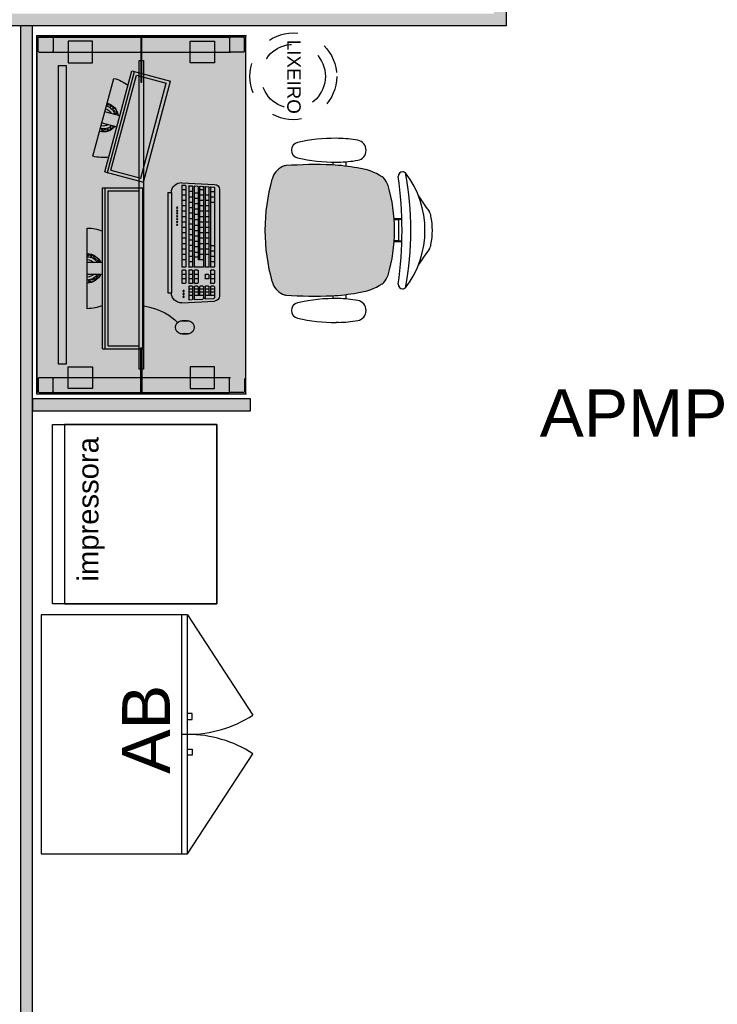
# Model space of a CAD drawing. Header units: inches. Extents: x 340 to 434, y 14 to 254.
# Tile 149 of 182: x 408.88 to 411.21, y 151.53 to 154.82. Entities that reach past the tile are written whole.
import ezdxf

# ---------------------------------------------------------------- set-up
doc = ezdxf.new("R2010")
doc.units = ezdxf.units.IN
doc.header["$MEASUREMENT"] = 0
doc.linetypes.add('DASHED2', pattern=[0.375, 0.25, -0.125])
doc.linetypes.add('HIDDEN', pattern=[9.525, 6.35, -3.175])
for name, color, linetype in [('TJ-DIVISORIA', 96, 'Continuous'), ('TJ-DIVISORIA BAIXA', 202, 'Continuous'), ('TJ-EQUIPAMENTOSELETRÔNICOS', 1, 'Continuous'), ('TJ-MOBILIÁRIO', 2, 'Continuous'), ('TJ-MOBILIÁRIOEXISTENTE', 2, 'Continuous'), ('TJ-TEXTO03 1PARA100', 3, 'Continuous')]:
    doc.layers.add(name, color=color, linetype=linetype)
doc.styles.add('ARIAL', font='arial.ttf')
doc.styles.get("Standard").update_dxf_attribs({"font": 'arial.ttf'})
doc.styles.add('TipoDeLinha_A', font='arial.ttf')

# ---------------------------------------------------------------- blocks, each defined once
blk = doc.blocks.new('mesa reta 1.20')
at = {"layer": 'TJ-MOBILIÁRIO'}
h = blk.add_hatch(color=63, dxfattribs=at)
h.set_gradient(color1=(176, 215, 136), color2=(156, 215, 136), tint=0.86, name='INVHEMISPHERICAL')
h.paths.add_polyline_path([(0, 0), (1.2, 0), (1.2, -0.7), (0, -0.7)])
for p, q in [((0, 0), (0, -0.7)), ((1.2, 0), (1.2, -0.7)), ((1.2, -0.7), (0, -0.7))]:
    blk.add_line(p, q, dxfattribs=at)
at = {"layer": 'TJ-MOBILIÁRIO', "color": 51}
blk.add_line((1.2, 0), (0, 0), dxfattribs=at)
at = {"layer": 'TJ-MOBILIÁRIO', "color": 8}
for p, q in [((0.005, -0.008), (0.005, -0.052)), ((0.052, -0.005), (0.008, -0.005)), ((0.055, -0.008), (0.055, -0.052)), ((1.145, -0.008), (1.145, -0.052)), ((1.148, -0.005), (1.192, -0.005)), ((1.195, -0.008), (1.195, -0.052)), ((0.005, -0.052), (0.005, -0.645)), ((0.008, -0.055), (0.052, -0.055)), ((0.055, -0.052), (0.055, -0.648)), ((1.145, -0.052), (1.145, -0.648)), ((1.192, -0.055), (1.148, -0.055)), ((1.195, -0.052), (1.195, -0.645)), ((0.005, -0.692), (0.005, -0.648)), ((0.008, -0.645), (0.052, -0.645)), ((0.055, -0.692), (0.055, -0.648)), ((1.192, -0.645), (1.148, -0.645)), ((1.195, -0.692), (1.195, -0.648)), ((0.052, -0.695), (0.008, -0.695)), ((1.148, -0.695), (1.192, -0.695))]:
    blk.add_line(p, q, dxfattribs=at)
at = {"layer": 'TJ-MOBILIÁRIO'}
blk.add_lwpolyline([(0, 0), (1.2, 0), (1.2, -0.7), (0, -0.7)], close=True, dxfattribs=at)
at = {"layer": 'TJ-MOBILIÁRIO', "color": 51}
blk.add_lwpolyline([(0.1, -0.098), (1.1, -0.098), (1.1, -0.073), (0.1, -0.073)], close=True, dxfattribs=at)
at = {"layer": 'TJ-MOBILIÁRIO', "color": 8}
for points in [[(0.018, -0.105), (0.0905, -0.105), (0.0905, -0.186), (0.018, -0.186)], [(1.182, -0.105), (1.1095, -0.105), (1.1095, -0.186), (1.182, -0.186)], [(0.005, -0.3519), (0.005, -0.3481), (0.155, -0.3481), (0.155, -0.3519)], [(0.083, -0.3575), (1.117, -0.3575), (1.117, -0.3425), (0.083, -0.3425)], [(1.195, -0.3519), (1.195, -0.3481), (1.045, -0.3481), (1.045, -0.3519)], [(0.018, -0.595), (0.0905, -0.595), (0.0905, -0.514), (0.018, -0.514)], [(1.182, -0.595), (1.1095, -0.595), (1.1095, -0.514), (1.182, -0.514)]]:
    blk.add_lwpolyline(points, close=True, dxfattribs=at)
for centre, start, end in [((0.008, -0.008), 90, 180), ((0.052, -0.008), 0, 90), ((1.148, -0.008), 90, 180), ((1.192, -0.008), 0, 90), ((0.008, -0.052), 180, 270), ((0.052, -0.052), 270, 0), ((1.148, -0.052), 180, 270), ((1.192, -0.052), 270, 0), ((0.008, -0.648), 90, 180), ((0.052, -0.648), 0, 90), ((1.192, -0.648), 0, 90), ((0.008, -0.692), 180, 270), ((0.052, -0.692), 270, 0), ((1.192, -0.692), 270, 0)]:
    blk.add_arc(centre, 0.003, start, end, dxfattribs=at)
at = {"layer": 'TJ-MOBILIÁRIO'}
for p in [(0, 0), (1.2, 0), (1.2, 0), (0, -0.7), (1.2, -0.7)]:
    blk.add_point(p, dxfattribs=at)
blk = doc.blocks.new('COMPUTADOR 2 MONITORES')
at = {"layer": 'TJ-MOBILIÁRIO', "linetype": 'Continuous'}
for p, q in [((0.135, 0), (-0.135, 0)), ((-0.3757, -0.0195), (-0.6365, -0.0894)), ((-0.3236, -0.0591), (-0.6617, -0.1497)), ((-0.3236, -0.0591), (-0.2889, -0.1888)), ((0.27, -0.0517), (-0.27, -0.0517)), ((-0.27, -0.0517), (-0.27, -0.1859)), ((0.27, -0.0517), (0.27, -0.1859)), ((-0.6617, -0.1497), (-0.627, -0.2794)), ((-0.2889, -0.1888), (-0.627, -0.2794)), ((0.27, -0.1859), (-0.27, -0.1859)), ((-0.2542, -0.27), (0.0823, -0.27)), ((-0.2542, -0.27), (-0.2542, -0.2819)), ((-0.2542, -0.2819), (0.0823, -0.2819)), ((0.0823, -0.27), (0.0823, -0.2819)), ((-0.2871, -0.3166), (-0.2812, -0.4265)), ((0.1152, -0.3166), (0.1093, -0.4265)), ((0.1753, -0.3361), (0.1753, -0.3178)), ((0.2196, -0.3178), (0.2196, -0.3361)), ((-0.2647, -0.443), (0.0928, -0.443))]:
    blk.add_line(p, q, dxfattribs=at)
at = {"layer": 'TJ-MOBILIÁRIO', "color": 1, "linetype": 'Continuous'}
for p, q in [((-0.0484, -0.0042), (-0.0476, -0.0012)), ((-0.0484, -0.0042), (-0.0461, -0.0064)), ((-0.0476, -0.0012), (-0.0445, -0.0004)), ((-0.0461, -0.0064), (-0.0431, -0.0056)), ((-0.0456, -0.0147), (-0.0447, -0.0116)), ((-0.0456, -0.0147), (-0.0433, -0.0169)), ((-0.0447, -0.0116), (-0.0417, -0.0108)), ((-0.0445, -0.0004), (-0.0423, -0.0026)), ((-0.0433, -0.0169), (-0.0403, -0.0161)), ((-0.0431, -0.0056), (-0.0423, -0.0026)), ((-0.0426, -0.0246), (-0.0419, -0.0221)), ((-0.0419, -0.0221), (-0.0389, -0.0213)), ((-0.0417, -0.0108), (-0.0395, -0.013)), ((-0.0415, -0.0263), (-0.0405, -0.0273)), ((-0.0405, -0.0273), (-0.0375, -0.0265)), ((-0.0403, -0.0161), (-0.0395, -0.013)), ((-0.0389, -0.0213), (-0.0367, -0.0235)), ((-0.0375, -0.0265), (-0.0367, -0.0235)), ((-0.0373, -0.0321), (-0.0361, -0.0318)), ((-0.0361, -0.0318), (-0.0339, -0.034)), ((-0.0351, -0.0175), (-0.0351, -0.0174)), ((-0.0351, -0.0175), (-0.0351, -0.0175)), ((-0.0323, -0.0279), (-0.0315, -0.0249)), ((-0.0323, -0.0279), (-0.0301, -0.0301)), ((-0.0315, -0.0249), (-0.0305, -0.0246)), ((-0.0301, -0.0301), (-0.0271, -0.0293)), ((-0.0271, -0.0293), (-0.0269, -0.0285)), ((-0.0192, -0.0517), (-0.0192, 0)), ((0.0192, 0), (0.0192, -0.0517)), ((0.0205, -0.0334), (0.0224, -0.0329)), ((0.0224, -0.0329), (0.0227, -0.032)), ((0.0276, -0.0343), (0.0284, -0.0313)), ((0.0284, -0.0313), (0.0315, -0.0305)), ((0.03, -0.0252), (0.0301, -0.0252)), ((0.0301, -0.0252), (0.0301, -0.0251)), ((0.0315, -0.0305), (0.0337, -0.0327)), ((0.0329, -0.0357), (0.0337, -0.0327)), ((0.0346, -0.0183), (0.0347, -0.0184)), ((0.0347, -0.0184), (0.0377, -0.0176)), ((0.0353, -0.0266), (0.0361, -0.0236)), ((0.0353, -0.0266), (0.0375, -0.0288)), ((0.0361, -0.0236), (0.0391, -0.0228)), ((0.037, -0.013), (0.0385, -0.0145)), ((0.0375, -0.0288), (0.0404, -0.0281)), ((0.0377, -0.0176), (0.0385, -0.0145)), ((0.0391, -0.0228), (0.0413, -0.025)), ((0.0401, -0.0085), (0.041, -0.0055)), ((0.0401, -0.0085), (0.0424, -0.0107)), ((0.0406, -0.0278), (0.0413, -0.025)), ((0.041, -0.0055), (0.044, -0.0047)), ((0.0424, -0.0107), (0.0454, -0.0099)), ((0.0429, -0.019), (0.0438, -0.016)), ((0.0429, -0.019), (0.0446, -0.0207)), ((0.0438, -0.016), (0.0468, -0.0151)), ((0.044, -0.0047), (0.0462, -0.0069)), ((0.0454, -0.0099), (0.0462, -0.0069)), ((0.0468, -0.0151), (0.0468, -0.0152)), ((0.0478, -0.0009), (0.0491, -0.0022)), ((-0.5112, -0.1094), (-0.5246, -0.0594)), ((-0.4875, -0.0495), (-0.4742, -0.0995)), ((-0.4679, -0.0632), (-0.4678, -0.0632)), ((-0.4678, -0.0632), (-0.4651, -0.0617)), ((-0.467, -0.0574), (-0.4651, -0.0585)), ((-0.4651, -0.0492), (-0.4624, -0.0476)), ((-0.4651, -0.0523), (-0.4651, -0.0492)), ((-0.4651, -0.0523), (-0.4624, -0.0538)), ((-0.4651, -0.0617), (-0.4651, -0.0585)), ((-0.4624, -0.0476), (-0.4597, -0.0492)), ((-0.4624, -0.0538), (-0.4597, -0.0523)), ((-0.4597, -0.0429), (-0.458, -0.0439)), ((-0.4597, -0.0523), (-0.4597, -0.0492)), ((-0.4597, -0.0585), (-0.457, -0.057)), ((-0.4597, -0.0617), (-0.4597, -0.0585)), ((-0.4597, -0.0617), (-0.4576, -0.0629)), ((-0.457, -0.057), (-0.457, -0.057)), ((0.27, -0.0604), (-0.27, -0.0604)), ((-0.0343, -0.0353), (-0.0339, -0.034)), ((-0.0295, -0.0384), (-0.0287, -0.0354)), ((-0.0295, -0.0384), (-0.0273, -0.0406)), ((-0.0287, -0.0354), (-0.0257, -0.0346)), ((-0.0273, -0.0406), (-0.0243, -0.0398)), ((-0.0257, -0.0346), (-0.0235, -0.0368)), ((-0.0243, -0.0398), (-0.0235, -0.0368)), ((0.02, -0.0419), (0.0208, -0.0389)), ((0.02, -0.0419), (0.022, -0.044)), ((0.0208, -0.0389), (0.0238, -0.0381)), ((0.0238, -0.0381), (0.026, -0.0403)), ((0.0256, -0.042), (0.026, -0.0403)), ((0.0276, -0.0343), (0.0298, -0.0365)), ((0.0298, -0.0365), (0.0329, -0.0357)), ((-0.3214, -0.0675), (-0.6595, -0.158)), ((-0.3286, -0.0793), (-0.6474, -0.1647)), ((-0.5517, -0.0679), (-0.549, -0.0663)), ((-0.5517, -0.071), (-0.5517, -0.0679)), ((-0.5517, -0.071), (-0.549, -0.0726)), ((-0.549, -0.0663), (-0.5463, -0.0679)), ((-0.549, -0.0726), (-0.5463, -0.071)), ((-0.5463, -0.071), (-0.5463, -0.0679)), ((-0.5463, -0.0773), (-0.5436, -0.0757)), ((-0.5463, -0.0804), (-0.5463, -0.0773)), ((-0.5463, -0.0804), (-0.5436, -0.082)), ((-0.5436, -0.0757), (-0.5409, -0.0773)), ((-0.5436, -0.082), (-0.5409, -0.0804)), ((-0.5409, -0.0804), (-0.5409, -0.0773)), ((-0.5409, -0.0867), (-0.5382, -0.0851)), ((-0.5409, -0.0892), (-0.5409, -0.0867)), ((-0.5394, -0.0906), (-0.5382, -0.0913)), ((-0.5382, -0.0851), (-0.5355, -0.0867)), ((-0.5382, -0.0913), (-0.5355, -0.0898)), ((-0.5355, -0.0804), (-0.5354, -0.0804)), ((-0.5355, -0.0804), (-0.5355, -0.0804)), ((-0.5355, -0.0898), (-0.5355, -0.0867)), ((-0.5338, -0.0951), (-0.5328, -0.0945)), ((-0.5328, -0.0945), (-0.53, -0.096)), ((-0.53, -0.0867), (-0.5291, -0.0861)), ((-0.53, -0.0898), (-0.53, -0.0867)), ((-0.53, -0.0898), (-0.5273, -0.0913)), ((-0.53, -0.0974), (-0.53, -0.096)), ((-0.5273, -0.0913), (-0.5246, -0.0898)), ((-0.5246, -0.0898), (-0.5246, -0.089)), ((-0.5246, -0.096), (-0.5219, -0.0945)), ((-0.5246, -0.0992), (-0.5246, -0.096)), ((-0.5219, -0.0945), (-0.5192, -0.096)), ((-0.5192, -0.0992), (-0.5192, -0.096)), ((-0.4776, -0.0814), (-0.4759, -0.0804)), ((-0.4759, -0.0804), (-0.4759, -0.0795)), ((-0.4759, -0.0867), (-0.4732, -0.0851)), ((-0.4759, -0.0898), (-0.4759, -0.0867)), ((-0.4759, -0.0898), (-0.4734, -0.0912)), ((-0.4732, -0.0851), (-0.4705, -0.0867)), ((-0.4706, -0.0711), (-0.4705, -0.071)), ((-0.4705, -0.071), (-0.4705, -0.0709)), ((-0.4705, -0.0773), (-0.4678, -0.0757)), ((-0.4705, -0.0804), (-0.4705, -0.0773)), ((-0.4705, -0.0804), (-0.4678, -0.082)), ((-0.4705, -0.0884), (-0.4705, -0.0867)), ((-0.4678, -0.0757), (-0.4651, -0.0773)), ((-0.4678, -0.082), (-0.4651, -0.0804)), ((-0.4651, -0.0679), (-0.4624, -0.0663)), ((-0.4651, -0.071), (-0.4651, -0.0679)), ((-0.4651, -0.071), (-0.4624, -0.0726)), ((-0.4651, -0.0804), (-0.4651, -0.0773)), ((-0.4624, -0.0663), (-0.4597, -0.0679)), ((-0.4624, -0.0726), (-0.4598, -0.0711)), ((-0.4597, -0.0708), (-0.4597, -0.0679)), ((-0.3286, -0.0793), (-0.3017, -0.1796)), ((0.26, -0.0699), (-0.26, -0.0699)), ((-0.26, -0.0699), (-0.26, -0.1738)), ((0.26, -0.0699), (0.26, -0.1738)), ((-0.5246, -0.0992), (-0.5219, -0.1007)), ((-0.5219, -0.1007), (-0.5192, -0.0992)), ((-0.6474, -0.1647), (-0.6205, -0.265)), ((-0.3017, -0.1796), (-0.6205, -0.265)), ((0.26, -0.1738), (-0.26, -0.1738)), ((-0.2789, -0.319), (-0.2784, -0.3284)), ((-0.2771, -0.317), (-0.0057, -0.317)), ((-0.2635, -0.3302), (-0.2635, -0.317)), ((-0.2452, -0.3302), (-0.2452, -0.317)), ((-0.2272, -0.3302), (-0.2272, -0.317)), ((-0.2091, -0.3302), (-0.2091, -0.317)), ((-0.1911, -0.3302), (-0.1911, -0.317)), ((-0.173, -0.3302), (-0.173, -0.317)), ((-0.1549, -0.3302), (-0.1549, -0.317)), ((-0.1369, -0.3302), (-0.1369, -0.317)), ((-0.1188, -0.3302), (-0.1188, -0.317)), ((-0.1008, -0.3302), (-0.1008, -0.317)), ((-0.0827, -0.3302), (-0.0827, -0.317)), ((-0.0646, -0.3302), (-0.0646, -0.317)), ((-0.0466, -0.3302), (-0.0466, -0.317)), ((-0.0285, -0.3302), (-0.0285, -0.317)), ((-0.0038, -0.3283), (-0.0038, -0.3189)), ((0.0058, -0.3283), (0.0058, -0.3189)), ((0.0076, -0.317), (0.0484, -0.317)), ((0.0206, -0.3302), (0.0206, -0.317)), ((0.0355, -0.3302), (0.0355, -0.317)), ((0.0503, -0.3283), (0.0503, -0.3189)), ((-0.277, -0.3418), (-0.2765, -0.3512)), ((-0.2766, -0.3302), (-0.0057, -0.3302)), ((-0.276, -0.36), (-0.2755, -0.3695)), ((-0.2751, -0.3398), (-0.0057, -0.3398)), ((-0.2746, -0.353), (-0.0057, -0.353)), ((-0.2741, -0.358), (-0.0057, -0.358)), ((-0.257, -0.353), (-0.257, -0.3398)), ((-0.2524, -0.3712), (-0.2524, -0.358)), ((-0.2387, -0.353), (-0.2387, -0.3398)), ((-0.2343, -0.3712), (-0.2343, -0.358)), ((-0.2206, -0.353), (-0.2206, -0.3398)), ((-0.2163, -0.3712), (-0.2163, -0.358)), ((-0.2026, -0.353), (-0.2026, -0.3398)), ((-0.1982, -0.3712), (-0.1982, -0.358)), ((-0.1845, -0.353), (-0.1845, -0.3398)), ((-0.1801, -0.3712), (-0.1801, -0.358)), ((-0.1665, -0.353), (-0.1665, -0.3398)), ((-0.1621, -0.3712), (-0.1621, -0.358)), ((-0.1484, -0.353), (-0.1484, -0.3398)), ((-0.144, -0.3712), (-0.144, -0.358)), ((-0.1303, -0.353), (-0.1303, -0.3398)), ((-0.126, -0.3712), (-0.126, -0.358)), ((-0.1123, -0.353), (-0.1123, -0.3398)), ((-0.1079, -0.3712), (-0.1079, -0.358)), ((-0.0942, -0.353), (-0.0942, -0.3398)), ((-0.0898, -0.3712), (-0.0898, -0.358)), ((-0.0762, -0.353), (-0.0762, -0.3398)), ((-0.0718, -0.3712), (-0.0718, -0.358)), ((-0.0581, -0.353), (-0.0581, -0.3398)), ((-0.0537, -0.3712), (-0.0537, -0.358)), ((-0.04, -0.353), (-0.04, -0.3398)), ((-0.038, -0.3712), (-0.038, -0.358)), ((-0.022, -0.353), (-0.022, -0.3398)), ((-0.0038, -0.3511), (-0.0038, -0.3416)), ((-0.0038, -0.3876), (-0.0038, -0.3599)), ((0.0058, -0.3511), (0.0058, -0.3416)), ((0.0058, -0.3694), (0.0058, -0.3599)), ((0.0076, -0.3302), (0.0484, -0.3302)), ((0.0076, -0.3398), (0.0484, -0.3398)), ((0.0076, -0.353), (0.0484, -0.353)), ((0.0076, -0.358), (0.0484, -0.358)), ((0.0206, -0.353), (0.0206, -0.3398)), ((0.0206, -0.3712), (0.0206, -0.358)), ((0.0355, -0.353), (0.0355, -0.3398)), ((0.0355, -0.3712), (0.0355, -0.358)), ((0.0503, -0.3511), (0.0503, -0.3416)), ((0.0503, -0.3694), (0.0503, -0.3599)), ((0.0599, -0.3511), (0.0599, -0.3416)), ((0.0599, -0.3694), (0.0599, -0.3599)), ((0.0617, -0.3398), (0.1032, -0.3398)), ((0.0617, -0.353), (0.1027, -0.353)), ((0.0617, -0.358), (0.1022, -0.358)), ((0.07, -0.353), (0.07, -0.3398)), ((0.07, -0.3712), (0.07, -0.358)), ((0.0802, -0.353), (0.0802, -0.3398)), ((0.0802, -0.3712), (0.0802, -0.358)), ((0.0904, -0.353), (0.0904, -0.3398)), ((0.0904, -0.3895), (0.0904, -0.358)), ((0.1041, -0.36), (0.1026, -0.3877)), ((0.1051, -0.3418), (0.1046, -0.3512)), ((-0.275, -0.3783), (-0.2745, -0.3877)), ((-0.2736, -0.3712), (-0.0285, -0.3712)), ((-0.2731, -0.3763), (-0.0285, -0.3763)), ((-0.2726, -0.3895), (-0.0057, -0.3895)), ((-0.2721, -0.3946), (-0.0057, -0.3946)), ((-0.2635, -0.3895), (-0.2635, -0.3763)), ((-0.2452, -0.3895), (-0.2452, -0.3763)), ((-0.2452, -0.4078), (-0.2452, -0.3946)), ((-0.2272, -0.3895), (-0.2272, -0.3763)), ((-0.2272, -0.4078), (-0.2272, -0.3946)), ((-0.2091, -0.3895), (-0.2091, -0.3763)), ((-0.2091, -0.4078), (-0.2091, -0.3946)), ((-0.1911, -0.3895), (-0.1911, -0.3763)), ((-0.1911, -0.4078), (-0.1911, -0.3946)), ((-0.173, -0.3895), (-0.173, -0.3763)), ((-0.173, -0.4078), (-0.173, -0.3946)), ((-0.1549, -0.3895), (-0.1549, -0.3763)), ((-0.1549, -0.4078), (-0.1549, -0.3946)), ((-0.1369, -0.3895), (-0.1369, -0.3763)), ((-0.1369, -0.4078), (-0.1369, -0.3946)), ((-0.1188, -0.3895), (-0.1188, -0.3763)), ((-0.1188, -0.4078), (-0.1188, -0.3946)), ((-0.1008, -0.3895), (-0.1008, -0.3763)), ((-0.1008, -0.4078), (-0.1008, -0.3946)), ((-0.0827, -0.3895), (-0.0827, -0.3763)), ((-0.0827, -0.4078), (-0.0827, -0.3946)), ((-0.0646, -0.3895), (-0.0646, -0.3763)), ((-0.0646, -0.4078), (-0.0646, -0.3946)), ((-0.0466, -0.3895), (-0.0466, -0.3763)), ((-0.0466, -0.4078), (-0.0466, -0.3946)), ((-0.0285, -0.3895), (-0.0285, -0.3712)), ((0.0076, -0.3712), (0.0484, -0.3712)), ((0.0225, -0.3946), (0.0336, -0.3946)), ((0.0599, -0.3876), (0.0599, -0.3782)), ((0.0617, -0.3712), (0.0904, -0.3712)), ((0.0617, -0.3763), (0.0904, -0.3763)), ((0.0617, -0.3895), (0.1007, -0.3895)), ((0.0617, -0.3946), (0.1002, -0.3946)), ((0.07, -0.3895), (0.07, -0.3763)), ((0.07, -0.4078), (0.07, -0.3946)), ((0.0802, -0.3895), (0.0802, -0.3763)), ((0.0802, -0.4078), (0.0802, -0.3946)), ((0.0904, -0.426), (0.0904, -0.3946)), ((-0.274, -0.3965), (-0.2735, -0.406)), ((-0.273, -0.4148), (-0.2725, -0.4243)), ((-0.2716, -0.4078), (-0.0057, -0.4078)), ((-0.2712, -0.4128), (-0.0057, -0.4128)), ((-0.2706, -0.426), (-0.0057, -0.426)), ((-0.2566, -0.426), (-0.2566, -0.4128)), ((-0.2383, -0.426), (-0.2383, -0.4128)), ((-0.2202, -0.426), (-0.2202, -0.4128)), ((-0.0757, -0.426), (-0.0757, -0.4128)), ((-0.0577, -0.426), (-0.0577, -0.4128)), ((-0.0396, -0.426), (-0.0396, -0.4128)), ((-0.0215, -0.426), (-0.0215, -0.4128)), ((-0.0038, -0.4059), (-0.0038, -0.3964)), ((-0.0038, -0.4241), (-0.0038, -0.4147)), ((0.0058, -0.4241), (0.0058, -0.4147)), ((0.0076, -0.4128), (0.0484, -0.4128)), ((0.0076, -0.426), (0.0484, -0.426)), ((0.0206, -0.4059), (0.0206, -0.3964)), ((0.0206, -0.426), (0.0206, -0.4128)), ((0.0225, -0.4078), (0.0336, -0.4078)), ((0.0355, -0.4059), (0.0355, -0.3964)), ((0.0355, -0.426), (0.0355, -0.4128)), ((0.0503, -0.4241), (0.0503, -0.4147)), ((0.0599, -0.4059), (0.0599, -0.3964)), ((0.0599, -0.4241), (0.0599, -0.4147)), ((0.0617, -0.4078), (0.0904, -0.4078)), ((0.0617, -0.4128), (0.0904, -0.4128)), ((0.0617, -0.426), (0.0987, -0.426)), ((0.07, -0.426), (0.07, -0.4128)), ((0.0802, -0.426), (0.0802, -0.4128)), ((0.1021, -0.3965), (0.1006, -0.4243))]:
    blk.add_line(p, q, dxfattribs=at)
for centre in [(-0.2032, -0.3012), (-0.1937, -0.3012), (-0.1841, -0.3012), (-0.1745, -0.3012), (-0.1649, -0.3012), (-0.1553, -0.3012), (-0.1458, -0.3012), (0.0762, -0.3227), (0.0858, -0.3227), (0.0953, -0.3227)]:
    blk.add_circle(centre, 0.0022, dxfattribs=at)
at = {"layer": 'TJ-MOBILIÁRIO', "linetype": 'Continuous'}
for centre, radius, start, end in [((0, 0), 0.135, 180, 202.5402), ((0, 0), 0.135, 337.4598, 0), ((-0.5061, -0.0545), 0.135, 352.4598, 15), ((-0.5061, -0.0545), 0.135, 195, 217.5402), ((-0.2542, -0.3149), 0.033, 90, 183.0941), ((0.0823, -0.3149), 0.033, 356.9059, 90), ((0.1975, -0.3178), 0.0222, 335.5382, 204.4618), ((0.1975, -0.3361), 0.0222, 155.5382, 24.4618), ((-0.2647, -0.4265), 0.0165, 180, 270), ((0.0928, -0.4265), 0.0165, 270, 360)]:
    blk.add_arc(centre, radius, start, end, dxfattribs=at)
at = {"layer": 'TJ-MOBILIÁRIO', "color": 1, "linetype": 'Continuous'}
for centre, radius, start, end in [((0, 0), 0.0492, 180, 247.0419), ((0, 0), 0.0392, 180, 240.6857), ((0, 0), 0.0292, 180, 228.9013), ((0, 0), 0.0292, 311.0987, 0), ((0, 0), 0.0392, 299.3143, 0), ((0, 0), 0.0492, 292.9581, 0), ((-0.5061, -0.0545), 0.0392, 195, 255.6857), ((-0.5061, -0.0545), 0.0292, 195, 243.9013), ((-0.5061, -0.0545), 0.0292, 326.0987, 15), ((-0.5061, -0.0545), 0.0392, 314.3143, 15), ((-0.5061, -0.0545), 0.0492, 307.9581, 15), ((-0.5061, -0.0545), 0.0492, 195, 262.0419), ((-0.2771, -0.3189), 0.00187, 90, 183.0941), ((-0.2766, -0.3283), 0.00187, 183.0941, 270), ((-0.0057, -0.3189), 0.00187, 360, 90), ((-0.0057, -0.3283), 0.00187, 270, 360), ((0.0076, -0.3189), 0.00187, 90, 180), ((0.0076, -0.3283), 0.00187, 180, 270), ((0.0484, -0.3189), 0.00187, 360, 90), ((0.0484, -0.3283), 0.00187, 270, 360), ((-0.2751, -0.3416), 0.00187, 90, 183.0941), ((-0.2746, -0.3511), 0.00187, 183.0941, 270), ((-0.2741, -0.3599), 0.00187, 90, 183.0941), ((-0.0057, -0.3416), 0.00187, 360, 90), ((-0.0057, -0.3511), 0.00187, 270, 360), ((-0.0057, -0.3599), 0.00187, 360, 90), ((0.0076, -0.3416), 0.00187, 90, 180), ((0.0076, -0.3511), 0.00187, 180, 270), ((0.0076, -0.3599), 0.00187, 90, 180), ((0.0484, -0.3416), 0.00187, 360, 90), ((0.0484, -0.3511), 0.00187, 270, 360), ((0.0484, -0.3599), 0.00187, 360, 90), ((0.0617, -0.3416), 0.00187, 90, 180), ((0.0617, -0.3511), 0.00187, 180, 270), ((0.0617, -0.3599), 0.00187, 90, 180), ((0.1022, -0.3599), 0.00187, 356.9059, 90), ((0.1027, -0.3511), 0.00187, 270, 356.9059), ((0.1032, -0.3416), 0.00187, 356.9059, 90), ((-0.2736, -0.3694), 0.00187, 183.0941, 270), ((-0.2731, -0.3782), 0.00187, 90, 183.0941), ((-0.2726, -0.3876), 0.00187, 183.0941, 270), ((-0.2721, -0.3964), 0.00187, 90, 183.0941), ((-0.0057, -0.3876), 0.00187, 270, 360), ((-0.0057, -0.3964), 0.00187, 360, 90), ((0.0076, -0.3694), 0.00187, 180, 270), ((0.0225, -0.3964), 0.00187, 90, 180), ((0.0336, -0.3964), 0.00187, 360, 90), ((0.0484, -0.3694), 0.00187, 270, 360), ((0.0617, -0.3694), 0.00187, 180, 270), ((0.0617, -0.3782), 0.00187, 90, 180), ((0.0617, -0.3876), 0.00187, 180, 270), ((0.0617, -0.3964), 0.00187, 90, 180), ((0.1002, -0.3964), 0.00187, 356.9059, 90), ((0.1007, -0.3876), 0.00187, 270, 356.9059), ((-0.2716, -0.4059), 0.00187, 183.0941, 270), ((-0.2712, -0.4147), 0.00187, 90, 183.0941), ((-0.2706, -0.4241), 0.00187, 183.0941, 270), ((-0.0057, -0.4059), 0.00187, 270, 360), ((-0.0057, -0.4147), 0.00187, 360, 90), ((-0.0057, -0.4241), 0.00187, 270, 360), ((0.0076, -0.4147), 0.00187, 90, 180), ((0.0076, -0.4241), 0.00187, 180, 270), ((0.0225, -0.4059), 0.00187, 180, 270), ((0.0336, -0.4059), 0.00187, 270, 360), ((0.0484, -0.4147), 0.00187, 360, 90), ((0.0484, -0.4241), 0.00187, 270, 360), ((0.0617, -0.4059), 0.00187, 180, 270), ((0.0617, -0.4147), 0.00187, 90, 180), ((0.0617, -0.4241), 0.00187, 180, 270), ((0.0987, -0.4241), 0.00187, 270, 356.9059)]:
    blk.add_arc(centre, radius, start, end, dxfattribs=at)
blk.add_open_spline([(0.1244, -0.1859), (0.138, -0.2516), (0.1571, -0.2797), (0.1817, -0.3022)], degree=3, dxfattribs=at)
blk = doc.blocks.new('poltrona diretor giratória')
h = blk.add_hatch(color=20)
h.set_gradient(color1=(255, 63, 0), color2=(255, 63, 0), tint=0.86, name='HEMISPHERICAL')
h.paths.add_polyline_path([(0.2192, -0.3365, 0.030126), (0.2092, -0.2515, 0.112051), (0.1795, -0.168, 0.029573), (0.1748, -0.1625, 0.071823), (0.1505, -0.1482, 0.071429), (0, -0.1266, 0.071429), (-0.1505, -0.1482, 0.071823), (-0.1748, -0.1625, 0.029573), (-0.1795, -0.168, 0.112051), (-0.2092, -0.2515, 0.030126), (-0.2192, -0.3365, 0.026966), (-0.2167, -0.4907, 0.092712), (-0.2134, -0.5016, 0.218944), (-0.1721, -0.5368, 0.069011), (0, -0.5604, 0.069011), (0.1721, -0.5368, 0.218946), (0.2134, -0.5016, 0.102563), (0.2168, -0.4895, 0.026756)])
at = {"layer": 'TJ-MOBILIÁRIO'}
for p, q in [((-0.0388, -0.1022), (-0.0388, -0.128)), ((-0.0361, -0.1021), (-0.0361, -0.1278)), ((-0.0354, -0.1125), (-0.0354, -0.1277)), ((0.0356, -0.1125), (-0.0354, -0.1125)), ((0.0356, -0.1125), (0.0356, -0.1277)), ((0.0363, -0.1021), (0.0363, -0.1278)), ((0.039, -0.1022), (0.039, -0.128)), ((-0.2297, -0.2901, 0), (-0.215, -0.2901, 0)), ((0.215, -0.29, 0), (0.2299, -0.29, 0)), ((-0.2284, -0.3331, 0), (-0.219, -0.3331, 0)), ((0.219, -0.3331, 0), (0.2286, -0.3331, 0))]:
    blk.add_line(p, q, dxfattribs=at)
at = {"layer": 'TJ-MOBILIÁRIO', "linetype": 'Continuous', "ltscale": 25.4}
for p, q in [((-0.3082, -0.3147, 0), (-0.3083, -0.3221, 0)), ((-0.2283, -0.3221, 0), (-0.2284, -0.3147, 0)), ((0.3084, -0.3147, 0), (0.3085, -0.3221, 0))]:
    blk.add_line(p, q, dxfattribs=at)
at = {"layer": 'TJ-MOBILIÁRIO'}
for centre, radius, start, end in [((0, -0.2485), 0.2485, 78.8778, 101.1222), ((0, -0.3411), 0.3164, 52.5531, 127.4469), ((-0.4729, 0.5278), 0.6763, 301.8108, 307.1601), ((-0.0414, -0.0448), 0.0407, 99.1898, 124.2903), ((0.0414, -0.0448), 0.0407, 55.7097, 80.8102), ((0.4729, 0.5278), 0.6763, 232.8399, 238.1892), ((-0.181, -0.0998), 0.015, 139.1833, 180), ((0, -1.099), 1.0272, 79.2072, 100.7928), ((0.181, -0.0998), 0.015, 0, 40.8167), ((-0.1802, -0.0989), 0.0158, 182.978, 269.4431), ((0, -1.3395), 1.238, 81.623, 98.377), ((0, -0.6615), 0.5349, 89.9995, 106.342), ((0, -0.6615), 0.5349, 73.658, 90.0005), ((0.1802, -0.0989), 0.0158, 270.5569, 357.022), ((-0.1305, -0.2048), 0.0612, 136.3456, 143.1214), ((-0.113, -0.2396), 0.0988, 112.3141, 128.7465), ((0.113, -0.2396), 0.0988, 51.2535, 67.6859), ((0.1305, -0.2048), 0.0612, 36.8786, 43.6544), ((-0.0105, -0.2752), 0.2001, 147.6271, 173.2006), ((0.0105, -0.2752), 0.2001, 6.7994, 32.3729), ((0.4905, -0.3769), 0.7109, 169.839, 176.7413), ((-0.4905, -0.3769), 0.7109, 3.2587, 10.161), ((1.2113, -0.3902), 1.4315, 177.8472, 184.0258), ((-1.2113, -0.3902), 1.4315, 355.9742, 2.1528), ((-0.1862, -0.4874), 0.0307, 186.2228, 207.4103), ((0.1862, -0.4874), 0.0307, 332.5897, 353.7772), ((-0.1544, -0.4742), 0.065, 204.8741, 254.602), ((0.1544, -0.4742), 0.065, 285.398, 335.1259), ((-0.0007, 0.0717), 0.6322, 254.3071, 270.046), ((0.0007, 0.0717), 0.6322, 269.954, 285.6929)]:
    blk.add_arc(centre, radius, start, end, dxfattribs=at)
at = {"layer": 'TJ-MOBILIÁRIO', "linetype": 'Continuous', "ltscale": 25.4}
for centre, radius, start, end in [((-0.2683, -0.2557, 0), 0.034, 9.9832, 170.0168), ((0.2685, -0.2557, 0), 0.034, 9.9832, 170.0168), ((0.1213, -0.3243, 0), 0.4296, 170.0113, 178.7145), ((-0.6579, -0.3243, 0), 0.4296, 1.2855, 9.9887), ((0.6581, -0.3243, 0), 0.4296, 170.0113, 178.7145), ((-0.1211, -0.3243, 0), 0.4296, 1.2855, 9.9887), ((0.2592, -0.3251, 0), 0.5675, 179.7013, 192.8268), ((-0.7958, -0.3251, 0), 0.5675, 347.1732, 0.2987), ((0.795, -0.3253, 0), 0.5665, 178.9303, 192.8326), ((-0.259, -0.3251, 0), 0.5675, 347.1732, 0.2987), ((-0.2683, -0.4452, 0), 0.0265, 192.8268, 347.1732), ((0.2685, -0.4452, 0), 0.0265, 192.8268, 347.1732)]:
    blk.add_arc(centre, radius, start, end, dxfattribs=at)
blk = doc.blocks.new('ALBERFLEX ARMÁRIO BAIXO')
at = {"layer": 'TJ-MOBILIÁRIO'}
for p, q in [((98.9524, 80.6215), (99.7524, 80.6215)), ((99.3524, 80.6015), (99.3524, 80.6215)), ((99.2824, 80.5865), (99.2824, 80.6015)), ((99.3024, 80.5865), (99.2824, 80.5865)), ((99.3024, 80.6015), (99.3024, 80.5865)), ((99.4024, 80.6015), (99.4024, 80.5865)), ((99.4024, 80.5865), (99.4224, 80.5865)), ((99.4224, 80.5865), (99.4224, 80.6015))]:
    blk.add_line(p, q, dxfattribs=at)
at = {"layer": 'TJ-MOBILIÁRIO', "color": 1, "linetype": 'DASHED2', "ltscale": 5}
for p, q in [((98.9524, 80.6015), (99.2876, 80.3833)), ((99.7524, 80.6015), (99.4171, 80.3833))]:
    blk.add_line(p, q, dxfattribs=at)
at = {"layer": 'TJ-MOBILIÁRIO'}
blk.add_lwpolyline([(99.7524, 80.6015), (99.7524, 81.0915), (98.9524, 81.0915), (98.9524, 80.6015)], close=True, dxfattribs=at)
at = {"layer": 'TJ-MOBILIÁRIO', "color": 1, "linetype": 'DASHED2', "ltscale": 5}
for centre, start, end in [((98.9524, 80.6015), 326.9406, 0), ((99.7524, 80.6015), 180, 213.0594)]:
    blk.add_arc(centre, 0.4, start, end, dxfattribs=at)
at = {"layer": 'TJ-MOBILIÁRIO', "color": 84, "insert": (99.3694, 80.7408), "char_height": 0.16, "width": 1.979927, "attachment_point": 5, "style": 'TipoDeLinha_A'}
blk.add_mtext('AB', dxfattribs=at)
blk = doc.blocks.new('LIXEIRO')
at = {"layer": 'TJ-MOBILIÁRIO', "linetype": 'HIDDEN', "ltscale": 0.01}
for radius in [0.1453, 0.1075]:
    blk.add_circle((0, 0), radius, dxfattribs=at)
at = {"layer": 'TJ-MOBILIÁRIO', "color": 1, "insert": (-0.1224, 0.0247), "char_height": 0.045, "attachment_point": 1}
blk.add_mtext_dynamic_manual_height_columns('LIXEIRO', width=0.191954, gutter_width=12.5, heights=[0], dxfattribs=at)

msp = doc.modelspace()

# ---------------------------------------------------------------- hatches: boundary and pattern name
at = {"layer": 'TJ-DIVISORIA'}
h = msp.add_hatch(color=256, dxfattribs=at)
h.dxf.hatch_style = 1
h.paths.add_polyline_path([(410.5058, 158.7193), (410.4658, 158.7193), (410.3658, 158.7193), (410.3658, 154.9434), (407.1834, 154.9434), (407.1832, 154.9034), (410.4058, 154.9034), (410.4058, 158.6793), (410.4658, 158.6793), (410.4658, 154.8434), (407.1829, 154.8434), (407.1827, 154.8034), (410.5058, 154.8034)])
at = {"layer": 'TJ-DIVISORIA BAIXA'}
h = msp.add_hatch(color=256, dxfattribs=at)
h.dxf.hatch_style = 1
h.paths.add_polyline_path([(408.9201, 150.3943), (408.9201, 154.8034), (408.8801, 154.8034), (408.8801, 150.3943)])
h = msp.add_hatch(color=256, dxfattribs=at)
h.dxf.hatch_style = 1
h.paths.add_polyline_path([(408.9201, 153.5134), (409.6501, 153.5134), (409.6501, 153.5534), (408.9201, 153.5534)])

# ---------------------------------------------------------------- linework, layer by layer
at = {"layer": 'TJ-DIVISORIA'}
for p, q in [((410.5058, 158.7493), (410.5058, 154.8034)), ((410.5058, 154.8034), (407.1827, 154.8034))]:
    msp.add_line(p, q, dxfattribs=at)
at = {"layer": 'TJ-DIVISORIA BAIXA'}
for points in [[(408.9201, 150.3943), (408.9201, 154.8034), (408.8801, 154.8034), (408.8801, 150.3943)], [(408.9201, 153.5134), (409.6501, 153.5134), (409.6501, 153.5534), (408.9201, 153.5534)]]:
    msp.add_lwpolyline(points, close=True, dxfattribs=at)
at = {"layer": 'TJ-MOBILIÁRIOEXISTENTE'}
msp.add_lwpolyline([(408.9871, 152.8672), (408.9871, 153.4672), (409.5371, 153.4672), (409.5371, 152.8672)], close=True, dxfattribs=at)
at = {"layer": 'TJ-MOBILIÁRIOEXISTENTE', "color": 1}
msp.add_lwpolyline([(409.5371, 152.8672), (409.5371, 153.4672), (409.0271, 153.4672), (409.0271, 152.8672)], close=True, dxfattribs=at)

# ---------------------------------------------------------------- block references
at = {"layer": 'TJ-EQUIPAMENTOSELETRÔNICOS', "xscale": -1, "rotation": 90}
msp.add_blockref('COMPUTADOR 2 MONITORES', (409.1032, 153.9904), dxfattribs=at)
at = {"layer": 'TJ-MOBILIÁRIO', "xscale": -1, "rotation": 90}
msp.add_blockref('mesa reta 1.20', (408.9345, 154.7696), dxfattribs=at)
at = {"layer": 'TJ-MOBILIÁRIO', "rotation": 270}
msp.add_blockref('poltrona diretor giratória', (410.2589, 154.1178), dxfattribs=at)
at = {"layer": 'TJ-MOBILIÁRIOEXISTENTE', "rotation": 270}
msp.add_blockref('LIXEIRO', (409.7933, 154.6337), dxfattribs=at)
at = {"layer": 'TJ-MOBILIÁRIOEXISTENTE', "color": 0, "rotation": 89.99999999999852}
msp.add_blockref('ALBERFLEX ARMÁRIO BAIXO', (490.0411, 53.0769), dxfattribs=at)

# ---------------------------------------------------------------- texts
at = {"layer": 'TJ-MOBILIÁRIOEXISTENTE', "insert": (409.0711, 152.9414), "char_height": 0.07, "width": 1.122258, "attachment_point": 1, "rotation": 90}
msp.add_mtext('{\\fArial|b0|i0|c0|p34;\\C2;impressora}', dxfattribs=at)
at = {"layer": 'TJ-TEXTO03 1PARA100', "insert": (409.9102, 153.585), "char_height": 0.15875, "width": 2.044718, "attachment_point": 1, "style": 'ARIAL'}
msp.add_mtext('\\pxqc;APMP', dxfattribs=at)

doc.saveas('drawing.dxf')
